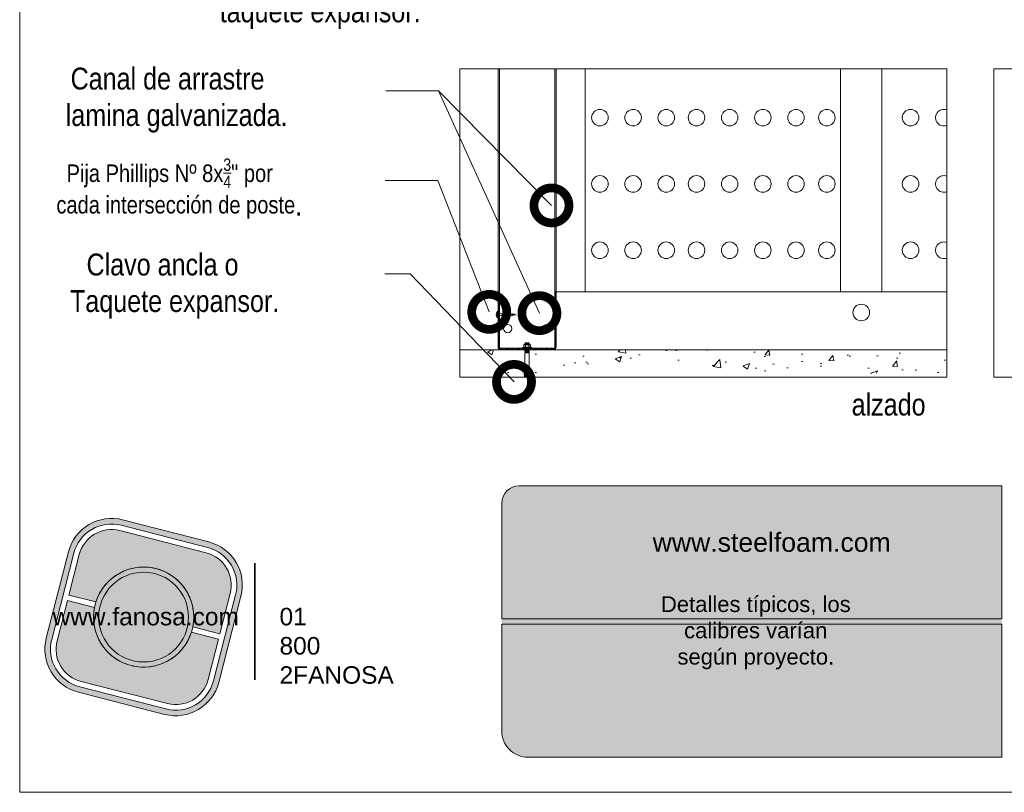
# Model space of a CAD drawing. Header units: millimetres. Extents: x 629.9 to 659.8, y 84.8 to 116.7.
# Tile 1 of 5: x 633.9 to 645.1, y 84.8 to 93.7. Entities that reach past the tile are written whole.
import ezdxf

# ---------------------------------------------------------------- set-up
doc = ezdxf.new("R2010")
doc.units = ezdxf.units.MM
doc.header["$LTSCALE"] = 0.025
doc.linetypes.add('DASHED2', pattern=[9.524999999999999, 6.35, -3.175])
doc.layers.get('0').update_dxf_attribs({"lineweight": 5})
for name, color, linetype, lineweight in [('00-ACERO', 4, 'Continuous', 15), ('hatch', 252, 'Continuous', 0), ('LAMINA ACCESORIOS', 1, 'Continuous', 20), ('PERFIL', 1, 'Continuous', 0), ('PIJAS', 3, 'Continuous', 0), ('TEXTO', 7, 'DASHED2', 0), ('TEXTO CUADRO DATOS', 251, 'Continuous', 0)]:
    doc.layers.add(name, color=color, linetype=linetype, lineweight=lineweight)
doc.styles.add('Erika', font='techl___.ttf', dxfattribs={"height": 0.25})
doc.styles.get("Standard").update_dxf_attribs({"font": 'romand.shx'})
doc.dimstyles.new('Erika', dxfattribs={"dimtxt": 0.25, "dimasz": 0.8, "dimexe": 0.5, "dimexo": 0.5, "dimgap": 0, "dimtad": 0, "dimlfac": 0.1, "dimzin": 1, "dimdsep": 46, "dimtxsty": 'Erika', "dimblk": 'DOTSMALL', "dimcen": 2.5, "dimse1": 1, "dimse2": 1, "dimclrd": 252, "dimclre": 252, "dimclrt": 256, "dimadec": 0, "dimazin": 0, "dimtfac": 1, "dimtmove": 0, "dimatfit": 3, "dimldrblk": 'DOTSMALL', "dimfxl": 0, "dimlwd": 0, "dimlwe": 0, "dimarcsym": 0})

# ---------------------------------------------------------------- blocks, each defined once
blk = doc.blocks.new('LOGO GRIS')
h = blk.add_hatch(color=254)
edge = h.paths.add_edge_path()
edge.add_arc((2075.55300328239, 279.2979295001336), 0.508199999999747, 255.6007667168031, 345.6007667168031, ccw=False)
edge.add_line((2075.426625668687, 278.8056938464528), (2074.442154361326, 279.0584490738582))
edge.add_arc((2074.568531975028, 279.5506847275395), 0.5082000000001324, 165.6007667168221, 255.6007667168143, ccw=False)
edge.add_line((2074.076296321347, 279.6770623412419), (2074.329051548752, 280.661533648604))
edge.add_arc((2074.821287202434, 280.535156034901), 0.508200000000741, 75.60076671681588, 165.6007667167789, ccw=False)
edge.add_line((2074.947664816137, 281.0273916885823), (2075.932136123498, 280.7746364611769))
edge.add_arc((2075.805758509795, 280.2824008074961), 0.5081999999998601, -14.399233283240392, 75.60076671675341, ccw=False)
edge.add_line((2076.297994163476, 280.1560231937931), (2076.045238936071, 279.1715518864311))
edge = h.paths.add_edge_path(flags=16)
edge.add_arc((2075.55300328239, 279.2979295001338), 0.4446749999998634, 255.6007667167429, 345.6007667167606, ccw=False)
edge.add_line((2075.4424228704, 278.867223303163), (2074.457951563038, 279.1199785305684))
edge.add_arc((2074.568531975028, 279.5506847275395), 0.4446750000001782, 165.6007667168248, 255.6007667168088, ccw=False)
edge.add_line((2074.137825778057, 279.6612651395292), (2074.390581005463, 280.6457364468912))
edge.add_arc((2074.821287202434, 280.5351560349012), 0.4446750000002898, 75.60076671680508, 165.6007667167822, ccw=False)
edge.add_line((2074.931867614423, 280.9658622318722), (2075.916338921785, 280.7131070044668))
edge.add_arc((2075.805758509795, 280.2824008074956), 0.4446750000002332, -14.399233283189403, 75.60076671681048, ccw=False)
edge.add_line((2076.236464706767, 280.1718203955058), (2075.983709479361, 279.1873490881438))
h = blk.add_hatch(color=254)
edge = h.paths.add_edge_path()
edge.add_line((2076.05645623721, 279.7261466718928), (2076.174935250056, 280.1876175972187))
edge.add_arc((2075.805758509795, 280.2824008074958), 0.3811499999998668, 345.60076671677, 435.6007667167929)
edge.add_line((2075.900541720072, 280.6515775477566), (2074.916070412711, 280.9043327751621))
edge.add_arc((2074.821287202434, 280.5351560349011), 0.3811500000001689, 75.6007667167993, 165.6007667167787)
edge.add_line((2074.452110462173, 280.6299392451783), (2074.333631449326, 280.1684683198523))
edge.add_line((2074.333631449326, 280.1684683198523), (2074.642133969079, 280.0892627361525))
edge.add_arc((2075.187145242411, 279.9165427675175), 0.5717249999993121, -11.21449474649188, 162.4160281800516, ccw=False)
edge.add_line((2075.747953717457, 279.8053522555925), (2076.05645623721, 279.7261466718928))
h = blk.add_hatch(color=254)
h.paths.add_polyline_path([(2074.615420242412, 279.9165427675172, 1), (2075.758870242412, 279.9165427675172, 1)])
h.paths.add_polyline_path([(2075.699701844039, 279.9165427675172, -1), (2074.674588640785, 279.9165427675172, -1)], flags=16)
blk.add_hatch(color=252).paths.add_polyline_path([(2075.699701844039, 279.9165427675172, 1), (2074.674588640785, 279.9165427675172, 1)])
h = blk.add_hatch(color=254)
edge = h.paths.add_edge_path()
edge.add_arc((2075.187145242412, 279.9165427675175), 0.5717250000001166, 168.7855052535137, 342.4160281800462)
edge.add_line((2075.732156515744, 279.7438227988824), (2076.040659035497, 279.6646172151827))
edge.add_line((2076.040659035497, 279.6646172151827), (2075.922180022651, 279.2031462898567))
edge.add_arc((2075.55300328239, 279.2979295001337), 0.3811499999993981, 255.6007667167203, 345.60076671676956, ccw=False)
edge.add_line((2075.458220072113, 278.9287527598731), (2074.473748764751, 279.1815079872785))
edge.add_arc((2074.568531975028, 279.5506847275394), 0.3811500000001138, 165.6007667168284, 255.60076671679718, ccw=False)
edge.add_line((2074.199355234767, 279.6454679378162), (2074.317834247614, 280.1069388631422))
edge.add_line((2074.317834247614, 280.1069388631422), (2074.626336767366, 280.0277332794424))
at = {"color": 254}
for points in [[(2076.045238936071, 279.1715518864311, -0.414213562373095), (2075.426625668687, 278.8056938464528), (2074.442154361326, 279.0584490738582, -0.414213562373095), (2074.076296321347, 279.6770623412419), (2074.329051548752, 280.661533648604, -0.414213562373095), (2074.947664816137, 281.0273916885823), (2075.932136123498, 280.7746364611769, -0.4142135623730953), (2076.297994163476, 280.1560231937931)], [(2075.983709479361, 279.1873490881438, -0.4142135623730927), (2075.4424228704, 278.867223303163), (2074.457951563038, 279.1199785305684, -0.4142135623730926), (2074.137825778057, 279.6612651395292), (2074.390581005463, 280.6457364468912, -0.414213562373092), (2074.931867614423, 280.9658622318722), (2075.916338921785, 280.7131070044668, -0.4142135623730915), (2076.236464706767, 280.1718203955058)], [(2076.05645623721, 279.7261466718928), (2076.174935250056, 280.1876175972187, 0.414213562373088), (2075.900541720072, 280.6515775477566), (2074.916070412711, 280.9043327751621, 0.4142135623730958), (2074.452110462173, 280.6299392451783), (2074.333631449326, 280.1684683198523), (2074.642133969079, 280.0892627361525, -0.9459053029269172), (2075.747953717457, 279.8053522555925)], [(2074.626336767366, 280.0277332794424, 0.9459053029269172), (2075.732156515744, 279.7438227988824), (2076.040659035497, 279.6646172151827), (2075.922180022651, 279.2031462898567, -0.4142135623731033), (2075.458220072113, 278.9287527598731), (2074.473748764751, 279.1815079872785, -0.414213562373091), (2074.199355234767, 279.6454679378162), (2074.317834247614, 280.1069388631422)]]:
    blk.add_lwpolyline(points, format="xyb", close=True, dxfattribs=at)
for radius in [0.5717249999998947, 0.5125566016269]:
    blk.add_circle((2075.187145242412, 279.9165427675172), radius, dxfattribs=at)
blk = doc.blocks.new('FANOSA')
at = {"color": 253, "const_width": 0.02}
blk.add_lwpolyline([(365.3181968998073, 247.9798347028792), (365.3181968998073, 246.6427006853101)], dxfattribs=at)
at = {"color": 254}
blk.add_blockref('LOGO GRIS', (-1711.138939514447, -32.55437656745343), dxfattribs=at)
at = {"layer": 'TEXTO CUADRO DATOS', "char_height": 0.2, "width": 0.003231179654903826, "attachment_point": 1}
for s, insert in [('{\\fArial|b0|i0|c0|p34;www.fanosa.com}', (363.0082168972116, 247.4682254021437)), ('{\\fArial|b0|i0|c0|p34;01 800 2FANOSA}', (365.5993370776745, 247.4682254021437))]:
    blk.add_mtext(s, dxfattribs=dict(at, insert=insert))
blk = doc.blocks.new('_DotSmall')
at = {"color": 0, "linetype": 'ByBlock', "const_width": 0.5}
blk.add_lwpolyline([(-0.0625, 0, 1), (0.0625, 0, 1)], format="xyb", close=True, dxfattribs=at)
blk = doc.blocks.new('PI-ANCL')
at = {"layer": 'PIJAS', "color": 152}
for p, q in [((-0.0001479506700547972, 0.02959035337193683), (0.01207160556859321, 0.02959035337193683)), ((-0.0001479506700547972, 0.02869344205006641), (-0.0001479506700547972, 0.02959035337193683)), ((-0.0001479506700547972, 0.02869344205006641), (0.01207160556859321, 0.02869344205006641)), ((0.00168298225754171, 0.03058682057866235), (0.00168298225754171, 0.03267531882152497)), ((0.002282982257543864, 0.03352828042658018), (0.009640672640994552, 0.03352828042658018)), ((0.002282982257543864, 0.03327531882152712), (0.003108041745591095, 0.03327531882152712)), ((0.002282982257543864, 0.0299868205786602), (0.003108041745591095, 0.0299868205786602)), ((0.002282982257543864, 0.02973385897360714), (0.009640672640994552, 0.02973385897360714)), ((0.003159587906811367, 0.03482408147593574), (0.003449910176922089, 0.03512607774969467)), ((0.003449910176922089, 0.03454582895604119), (0.003159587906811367, 0.03482408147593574)), ((0.003159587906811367, 0.03424383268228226), (0.003449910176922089, 0.03454582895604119)), ((0.003449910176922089, 0.03396558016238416), (0.003159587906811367, 0.03424383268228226)), ((0.003159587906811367, 0.03366358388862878), (0.003449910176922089, 0.03396558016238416)), ((0.003300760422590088, 0.03352828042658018), (0.003159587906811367, 0.03366358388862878)), ((0.003159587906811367, 0.0296018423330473), (0.003286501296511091, 0.02973385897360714)), ((0.003171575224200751, 0.02959035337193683), (0.003159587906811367, 0.0296018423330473)), ((0.003159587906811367, 0.02844134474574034), (0.003401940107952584, 0.02869344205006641)), ((0.003449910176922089, 0.02816309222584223), (0.003159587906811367, 0.02844134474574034)), ((0.003159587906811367, 0.0278610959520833), (0.003449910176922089, 0.02816309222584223)), ((0.003449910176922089, 0.02758284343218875), (0.003159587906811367, 0.0278610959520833)), ((0.003159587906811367, 0.02728084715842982), (0.003449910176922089, 0.02758284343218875)), ((0.003449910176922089, 0.02700259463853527), (0.003159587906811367, 0.02728084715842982)), ((0.003159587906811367, 0.02670059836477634), (0.003449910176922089, 0.02700259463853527)), ((0.003449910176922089, 0.02642234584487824), (0.003159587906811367, 0.02670059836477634)), ((0.003159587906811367, 0.02612034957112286), (0.003449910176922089, 0.02642234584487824)), ((0.003449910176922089, 0.02584209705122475), (0.003159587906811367, 0.02612034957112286)), ((0.003159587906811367, 0.02554010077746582), (0.003449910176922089, 0.02584209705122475)), ((0.003449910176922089, 0.02526184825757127), (0.003159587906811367, 0.02554010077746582)), ((0.003449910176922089, 0.03554760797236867), (0.008473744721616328, 0.03554760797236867)), ((0.003449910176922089, 0.03512607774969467), (0.003449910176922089, 0.03554760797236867)), ((0.003449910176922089, 0.03512607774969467), (0.008473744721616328, 0.0354051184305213)), ((0.003449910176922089, 0.03454582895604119), (0.008473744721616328, 0.03482486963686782)), ((0.003449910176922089, 0.03396558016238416), (0.008473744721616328, 0.03424462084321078)), ((0.003449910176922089, 0.02816309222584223), (0.008473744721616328, 0.02844213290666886)), ((0.003449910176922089, 0.02758284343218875), (0.008473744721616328, 0.02786188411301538)), ((0.003449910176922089, 0.02700259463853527), (0.008473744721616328, 0.0272816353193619)), ((0.003449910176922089, 0.02642234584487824), (0.008473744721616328, 0.02670138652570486)), ((0.003449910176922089, 0.02584209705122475), (0.008473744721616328, 0.02612113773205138)), ((0.003449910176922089, 0.02526184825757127), (0.008473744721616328, 0.0255408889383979)), ((0.003708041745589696, 0.03058682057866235), (0.003708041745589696, 0.03267531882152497)), ((0.004308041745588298, 0.03327531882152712), (0.007615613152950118, 0.03327531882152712)), ((0.004308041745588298, 0.0299868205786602), (0.007615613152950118, 0.0299868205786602)), ((0.006023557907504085, 0.03352828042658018), (0.008473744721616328, 0.0336643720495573)), ((0.00821561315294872, 0.03058682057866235), (0.00821561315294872, 0.03267531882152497)), ((0.008252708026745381, 0.02959035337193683), (0.008473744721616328, 0.02960263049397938)), ((0.008473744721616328, 0.0354051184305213), (0.008473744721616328, 0.03554760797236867)), ((0.008473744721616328, 0.0354051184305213), (0.008764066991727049, 0.0351268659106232)), ((0.008764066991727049, 0.0351268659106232), (0.008473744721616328, 0.03482486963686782)), ((0.008473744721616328, 0.03482486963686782), (0.008764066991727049, 0.03454661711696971)), ((0.008764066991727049, 0.03454661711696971), (0.008473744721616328, 0.03424462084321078)), ((0.008473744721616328, 0.03424462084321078), (0.008764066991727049, 0.03396636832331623)), ((0.008764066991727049, 0.03396636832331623), (0.008473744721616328, 0.0336643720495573)), ((0.008473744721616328, 0.0336643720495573), (0.008615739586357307, 0.03352828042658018)), ((0.008599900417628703, 0.02973385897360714), (0.008473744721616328, 0.02960263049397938)), ((0.008473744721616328, 0.02960263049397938), (0.00848655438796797, 0.02959035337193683)), ((0.008715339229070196, 0.02869344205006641), (0.008473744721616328, 0.02844213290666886)), ((0.008473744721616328, 0.02844213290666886), (0.008764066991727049, 0.02816388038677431)), ((0.008764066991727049, 0.02816388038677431), (0.008473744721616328, 0.02786188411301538)), ((0.008473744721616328, 0.02786188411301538), (0.008764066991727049, 0.02758363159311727)), ((0.008764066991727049, 0.02758363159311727), (0.008473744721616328, 0.0272816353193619)), ((0.008473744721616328, 0.0272816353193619), (0.008764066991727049, 0.02700338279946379)), ((0.008764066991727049, 0.02700338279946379), (0.008473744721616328, 0.02670138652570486)), ((0.008473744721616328, 0.02670138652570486), (0.008764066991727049, 0.02642313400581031)), ((0.008764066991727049, 0.02642313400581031), (0.008473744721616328, 0.02612113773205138)), ((0.008473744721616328, 0.02612113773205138), (0.008764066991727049, 0.02584288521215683)), ((0.008764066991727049, 0.02584288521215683), (0.008473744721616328, 0.0255408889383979)), ((0.008473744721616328, 0.0255408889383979), (0.008764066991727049, 0.02526263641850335)), ((0.008815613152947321, 0.03327531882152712), (0.009640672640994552, 0.03327531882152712)), ((0.008815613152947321, 0.0299868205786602), (0.009640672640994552, 0.0299868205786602)), ((0.01024067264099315, 0.03058682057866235), (0.01024067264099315, 0.03267531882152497)), ((0.01207160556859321, 0.02869344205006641), (0.01207160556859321, 0.02959035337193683)), ((0.003159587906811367, 0.02495985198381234), (0.003449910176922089, 0.02526184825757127)), ((0.003449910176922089, 0.02468159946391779), (0.003159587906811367, 0.02495985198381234)), ((0.003159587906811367, 0.02437960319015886), (0.003449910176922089, 0.02468159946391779)), ((0.003449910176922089, 0.02410135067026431), (0.003159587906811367, 0.02437960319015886)), ((0.003159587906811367, 0.02379935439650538), (0.003449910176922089, 0.02410135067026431)), ((0.003449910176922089, 0.02352110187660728), (0.003159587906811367, 0.02379935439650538)), ((0.003449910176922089, 0.02304141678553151), (0.003159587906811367, 0.02276316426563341)), ((0.003159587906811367, 0.02276316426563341), (0.008764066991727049, 0.02276316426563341)), ((0.003159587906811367, 0.0004031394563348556), (0.003159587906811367, 0.02276316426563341)), ((0.003449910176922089, 0.02468159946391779), (0.008473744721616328, 0.02496064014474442)), ((0.003449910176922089, 0.02468159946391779), (0.008473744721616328, 0.02496064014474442)), ((0.003449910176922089, 0.02410135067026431), (0.008473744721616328, 0.02438039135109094)), ((0.003449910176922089, 0.02410135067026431), (0.008473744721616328, 0.02438039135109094)), ((0.003449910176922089, 0.02352110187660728), (0.008473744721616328, 0.0238001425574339)), ((0.003449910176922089, 0.02352110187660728), (0.003449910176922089, 0.02304141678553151)), ((0.003449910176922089, 0.02304141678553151), (0.008473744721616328, 0.02304141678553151)), ((0.008764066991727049, 0.02526263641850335), (0.008473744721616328, 0.02496064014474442)), ((0.008473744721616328, 0.02496064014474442), (0.008764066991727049, 0.02468238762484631)), ((0.008764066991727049, 0.02468238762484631), (0.008473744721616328, 0.02438039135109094)), ((0.008473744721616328, 0.02438039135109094), (0.008764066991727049, 0.02410213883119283)), ((0.008764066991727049, 0.02410213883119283), (0.008473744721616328, 0.0238001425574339)), ((0.008473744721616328, 0.0238001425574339), (0.008473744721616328, 0.02304141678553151)), ((0.008473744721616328, 0.02304141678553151), (0.008764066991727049, 0.02276316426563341)), ((0.008764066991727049, 0.0004031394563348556), (0.008764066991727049, 0.02276316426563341)), ((0.002160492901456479, -0.005875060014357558), (0.002596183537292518, 0.0004031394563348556)), ((0.002596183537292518, 0.0004031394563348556), (0.009327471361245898, 0.0004031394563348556)), ((0.003159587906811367, 0.002361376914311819), (0.008764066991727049, 0.002361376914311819)), ((0.00555571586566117, 2.104361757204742e-05), (0.006367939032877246, 2.104361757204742e-05)), ((0.00555571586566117, 2.104361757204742e-05), (0.00555571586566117, -0.005875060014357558)), ((0.006367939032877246, 2.104361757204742e-05), (0.006367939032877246, -0.005875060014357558)), ((0.009763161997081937, -0.005875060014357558), (0.009327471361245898, 0.0004031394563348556)), ((0.00555571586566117, -0.005875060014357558), (0.002160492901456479, -0.005875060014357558)), ((0.002451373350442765, -0.007143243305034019), (0.002633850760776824, -0.005875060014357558)), ((0.002451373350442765, -0.007143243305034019), (0.009472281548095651, -0.007143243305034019)), ((0.002451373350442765, -0.008411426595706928), (0.002633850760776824, -0.007143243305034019)), ((0.002451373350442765, -0.008411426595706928), (0.009472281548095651, -0.008411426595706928)), ((0.006367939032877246, -0.005875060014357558), (0.009763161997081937, -0.005875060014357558)), ((0.009472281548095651, -0.007143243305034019), (0.00928980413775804, -0.005875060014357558)), ((0.009472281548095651, -0.008411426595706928), (0.00928980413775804, -0.007143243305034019))]:
    blk.add_line(p, q, dxfattribs=at)
for centre, start, end in [((0.002282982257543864, 0.03292828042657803), 90.00000000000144, 180), ((0.002282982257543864, 0.03267531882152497), 90, 180.0000000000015), ((0.002282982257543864, 0.03058682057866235), 180.0000000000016, 269.9999999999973), ((0.002282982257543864, 0.0303338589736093), 180, 270.0000000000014), ((0.003108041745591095, 0.03267531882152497), 0, 90.00000000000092), ((0.003108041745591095, 0.03058682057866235), 269.9999999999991, 359.9999999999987), ((0.004308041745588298, 0.03267531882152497), 90, 179.9999999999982), ((0.004308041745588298, 0.03058682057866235), 179.9999999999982, 269.9999999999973), ((0.007615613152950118, 0.03267531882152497), 1.831999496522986e-12, 90), ((0.007615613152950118, 0.03058682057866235), 269.9999999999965, 0), ((0.008815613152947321, 0.03267531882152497), 90, 180.0000000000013), ((0.008815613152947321, 0.03058682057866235), 180.0000000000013, 269.9999999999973), ((0.009640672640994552, 0.03292828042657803), 0, 90.00000000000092), ((0.009640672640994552, 0.03267531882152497), 0, 90), ((0.009640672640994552, 0.03058682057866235), 269.9999999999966, 0), ((0.009640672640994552, 0.0303338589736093), 270.0000000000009, 0)]:
    blk.add_arc(centre, 0.0006000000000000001, start, end, dxfattribs=at)
blk = doc.blocks.new('Phillips 8 x 34')
at = {"layer": 'PIJAS'}
for p, q in [((-0.03111873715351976, -0.1322546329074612), (-0.03111873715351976, 0.1322546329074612)), ((-0.03111873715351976, 0.1322546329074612), (0, 0.1322546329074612)), ((0, -0.1322546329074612), (0, 0.1322546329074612)), ((0.1400343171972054, 0.0350085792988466), (0.2681992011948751, 0.0350085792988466)), ((0.2391474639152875, -0.05243507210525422), (0.2744091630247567, 0.05243504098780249)), ((0.248949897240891, -0.062237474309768), (0.2800685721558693, 0.06223744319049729)), ((0.2546092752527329, -0.05243507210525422), (0.2898709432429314, 0.05243504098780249)), ((0.2800686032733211, 0.06223744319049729), (0.2744091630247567, 0.05243500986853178)), ((0.2800685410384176, 0.06223744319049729), (0.2898709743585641, 0.05243500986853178)), ((0.2841510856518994, 0.0350085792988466), (0.3495186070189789, 0.0350085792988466)), ((0.3204122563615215, -0.05243510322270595), (0.3556739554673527, 0.05243504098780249)), ((0.330214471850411, -0.06223744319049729), (0.361333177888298, 0.062237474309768)), ((0.3358738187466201, -0.05243500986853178), (0.3711354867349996, 0.05243513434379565)), ((0.3613333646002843, 0.06223744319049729), (0.355673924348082, 0.05243500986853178)), ((0.3613333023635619, 0.06223744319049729), (0.3711357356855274, 0.05243500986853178)), ((0.3651121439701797, 0.0350085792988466), (0.4304289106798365, 0.0350085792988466)), ((0.4013204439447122, -0.05243500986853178), (0.4365821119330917, 0.05243510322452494)), ((0.4111226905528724, -0.06223738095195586), (0.4422413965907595, 0.06223756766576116)), ((0.4167824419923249, -0.05243507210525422), (0.4520441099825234, 0.05243504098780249)), ((0.4422418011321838, 0.06223744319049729), (0.4365823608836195, 0.05243500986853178)), ((0.4422417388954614, 0.06223744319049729), (0.4520441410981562, 0.05243500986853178)), ((0.4461845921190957, 0.03500851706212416), (0.4590088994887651, 0.03500851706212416)), ((0.5101103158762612, 0.02862083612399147), (0.4590088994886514, 0.03500851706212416)), ((0.4853157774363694, -0.04584511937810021), (0.5146938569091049, 0.04152683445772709)), ((0.4951180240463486, -0.05564752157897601), (0.520353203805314, 0.05132942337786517)), ((0.5007773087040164, -0.04584505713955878), (0.5301554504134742, 0.04152711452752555)), ((0.5125021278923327, 0.03500851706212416), (0.5189761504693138, 0.03500851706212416)), ((0.520353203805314, 0.05132957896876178), (0.5146937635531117, 0.04152717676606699)), ((0.5203534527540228, 0.05132933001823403), (0.5301558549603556, 0.04152689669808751)), ((0.580303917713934, 0.0198466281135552), (0.5248955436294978, 0.02677269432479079)), ((0.5634841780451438, -0.03121016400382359), (0.5840657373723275, 0.03000048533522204)), ((0.5732866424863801, -0.04101265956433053), (0.5897253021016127, 0.03980288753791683)), ((0.5789461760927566, -0.03121025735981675), (0.5995277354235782, 0.03000048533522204)), ((0.5897254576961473, 0.03980298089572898), (0.5840660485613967, 0.03000054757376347)), ((0.5897251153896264, 0.03980273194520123), (0.5995275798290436, 0.03000023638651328)), ((0.6507580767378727, 0.01103986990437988), (0.5951456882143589, 0.01799142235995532)), ((0.641653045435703, -0.01657530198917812), (0.6538483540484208, 0.01969414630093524)), ((0.6514554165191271, -0.02637773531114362), (0.6595077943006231, 0.02949664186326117)), ((0.6595078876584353, 0.02949670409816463), (0.6538484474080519, 0.01969427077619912)), ((0.657114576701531, -0.01657523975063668), (0.6693099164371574, 0.01969439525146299)), ((0.6595074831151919, 0.02949654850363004), (0.6693099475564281, 0.01969408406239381)), ((0.7390774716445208, -1.555936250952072e-07), (0.6655319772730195, 0.00919312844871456)), ((-0.03111873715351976, -0.1322546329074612), (0, -0.1322546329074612)), ((0.1400343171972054, -0.03500854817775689), (0.2447228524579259, -0.03500854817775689)), ((0.2489498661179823, -0.062237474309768), (0.2391474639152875, -0.05243507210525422)), ((0.2489498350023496, -0.062237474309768), (0.2546092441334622, -0.05243507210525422)), ((0.2604687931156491, -0.03500854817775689), (0.3260423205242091, -0.03500854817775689)), ((0.3302146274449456, -0.062237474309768), (0.3204122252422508, -0.05243507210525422)), ((0.3302146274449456, -0.062237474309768), (0.3358740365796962, -0.05243507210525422)), ((0.341704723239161, -0.03500854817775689), (0.4071799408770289, -0.03500854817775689)), ((0.4111230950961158, -0.062237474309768), (0.4013206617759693, -0.05243507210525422)), ((0.4111230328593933, -0.062237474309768), (0.4167824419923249, -0.05243504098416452)), ((0.4226419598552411, -0.03500854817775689), (0.4590111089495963, -0.03500854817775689)), ((0.4590093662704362, -0.0350087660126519), (0.4900536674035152, -0.03112822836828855)), ((0.4951183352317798, -0.05564752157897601), (0.4853158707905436, -0.04584505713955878)), ((0.4951182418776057, -0.05564752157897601), (0.5007776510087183, -0.04584511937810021)), ((0.5061336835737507, -0.0291182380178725), (0.5663521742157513, -0.02159092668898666)), ((0.5732867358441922, -0.04101272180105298), (0.5634842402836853, -0.03121025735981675)), ((0.573286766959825, -0.0410125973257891), (0.5789462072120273, -0.03121022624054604)), ((0.5826955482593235, -0.01954798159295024), (0.6428726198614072, -0.01202586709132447)), ((0.6514553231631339, -0.02637767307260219), (0.6416528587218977, -0.01657520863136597)), ((0.6514553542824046, -0.02637764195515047), (0.657114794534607, -0.01657523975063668)), ((0.6589657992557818, -0.0100141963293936), (0.7390774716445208, -1.555936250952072e-07))]:
    blk.add_line(p, q, dxfattribs=at)
at = {"layer": 'PIJAS', "linetype": 'ByBlock', "lineweight": 0}
blk.add_arc((0.2076005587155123, 0), 0.272906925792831, 151.0127863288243, 208.9872136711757, dxfattribs=at)
at = {"layer": 'PIJAS'}
for centre, start, end in [((0.1425436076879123, 0.1880696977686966), 201.3836139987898, 269.0608419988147), ((0.1425436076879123, -0.1880696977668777), 90.93910300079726, 158.6163309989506)]:
    blk.add_arc(centre, 0.1530816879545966, start, end, dxfattribs=at)

msp = doc.modelspace()

# ---------------------------------------------------------------- hatches: boundary and pattern name
msp.add_hatch(color=253).paths.add_polyline_path([(645.0652524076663, 85.22670792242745), (645.0652524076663, 86.80670792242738), (645.0652524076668, 88.32670792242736), (639.5592988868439, 88.32670792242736, 0.4142135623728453), (639.359298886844, 88.12670792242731), (639.3592988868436, 86.8067079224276), (639.359298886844, 85.5267079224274, 0.4142135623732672), (639.6592988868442, 85.22670792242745)])
at = {"layer": 'hatch', "linetype": 'ByBlock', "lineweight": 0}
h = msp.add_hatch(dxfattribs=at)
h.set_pattern_fill('ANSI31', color=256, scale=0.004)
h.set_pattern_definition([(45, (-196.4326131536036, 0.04619099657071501), (-0.008980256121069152, 0.008980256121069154), [])])
h.paths.add_polyline_path([(639.3329104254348, 90.54436532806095), (639.316920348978, 90.54436532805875), (639.3169203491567, 89.90983011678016, 0.4142135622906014), (639.3449203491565, 89.88183011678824), (639.9514555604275, 89.88183011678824, 0.4142135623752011), (639.9794555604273, 89.90983011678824), (639.9794555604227, 90.54436532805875), (639.9634654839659, 90.54436532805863), (639.9634654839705, 89.90983011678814, -0.414213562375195), (639.9514555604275, 89.89782019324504), (639.3449203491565, 89.89782019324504, -0.4142135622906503), (639.3329104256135, 89.90983011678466)])
h = msp.add_hatch(dxfattribs=at)
h.set_pattern_fill('AR-CONC', color=256, scale=0.004)
h.set_pattern_definition([(49.99999999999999, (-196.4326131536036, 0.04619099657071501), (0.7287386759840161, -0.06375634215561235), [0.0762, -0.8382000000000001]), (355, (-196.4326131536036, 0.04619099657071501), (-0.1409736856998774, 0.7642273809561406), [0.06096, -0.6705623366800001]), (100.4514447, (-196.3718851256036, 0.04087798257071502), (0.5877649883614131, 0.7004710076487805), [0.06476003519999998, -0.7123609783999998]), (46.18420000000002, (-196.4326131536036, 0.249390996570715), (1.08431616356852, -0.1681693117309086), [0.1142999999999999, -1.257299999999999]), (96.63555760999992, (-196.3422535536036, 0.235376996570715), (0.949616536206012, 0.9897044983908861), [0.09714009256, -1.06854243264]), (351.1841511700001, (-196.4326131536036, 0.249390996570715), (0.9496165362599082, 0.9897044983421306), [0.09143986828, -1.00583892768]), (21, (-196.3310131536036, 0.198590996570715), (0.6064575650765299, -0.4090607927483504), [0.0762, -0.8382000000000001]), (326.0000000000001, (-196.3310131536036, 0.198590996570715), (0.2472081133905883, 0.7367518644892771), [0.06096, -0.6705599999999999]), (71.45144499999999, (-196.2804750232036, 0.164502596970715), (0.8536656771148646, 0.327691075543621), [0.06476003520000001, -0.7123597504]), (37.50000000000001, (-196.4326131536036, 0.04619099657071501), (0.01235441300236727, 0.3382201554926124), [0, -0.662432, 0, -0.68072, 0, -0.6731]), (7.499999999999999, (-196.4326131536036, 0.04619099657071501), (0.267278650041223, 0.400722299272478), [0, -0.388112, 0, -0.647192, 0, -0.25654]), (327.5, (-196.6591811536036, 0.04619099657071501), (0.5423623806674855, -0.02291497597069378), [0, -0.254, 0, -0.7924800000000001, 0, -1.05156]), (317.5, (-196.7607811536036, 0.04619099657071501), (0.5925167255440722, 0.1017059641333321), [0, -0.3302, 0, -0.526288, 0, -0.74676])])
h.paths.add_polyline_path([(644.4375104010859, 89.61302402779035), (644.4375104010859, 89.88183011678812), (639.6721406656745, 89.88183011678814), (639.6705012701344, 89.88012480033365), (639.6730801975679, 89.87765308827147), (639.6705012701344, 89.87497046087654), (639.6730801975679, 89.87249874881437), (639.6705012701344, 89.86981612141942), (639.6730801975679, 89.86734440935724), (639.6705012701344, 89.8646617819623), (639.6730801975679, 89.86219006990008), (639.6705012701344, 89.85950744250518), (639.6730801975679, 89.85703573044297), (639.6705012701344, 89.85435310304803), (639.6705012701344, 89.84761335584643), (639.6730801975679, 89.84514164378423), (639.6730801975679, 89.64651795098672), (639.6780849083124, 89.64651795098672), (639.6804092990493, 89.61302402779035)])
h.paths.add_polyline_path([(638.8801062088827, 89.88183011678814), (638.8801062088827, 89.61302402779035), (639.6159666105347, 89.61302402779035), (639.6182910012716, 89.64651795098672), (639.6232957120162, 89.64651795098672), (639.6232957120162, 89.84514164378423), (639.6258746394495, 89.84761335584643), (639.6258746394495, 89.85187438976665), (639.6232957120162, 89.85434610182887), (639.6258746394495, 89.8570287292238), (639.6232957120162, 89.85950044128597), (639.6258746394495, 89.86218306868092), (639.6232957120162, 89.8646547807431), (639.6258746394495, 89.86733740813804), (639.6232957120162, 89.86980912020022), (639.6258746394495, 89.87249174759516), (639.6232957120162, 89.87496345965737), (639.6258746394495, 89.87764608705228), (639.6232957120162, 89.88011779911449), (639.6249418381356, 89.88183011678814), (639.3449203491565, 89.88183011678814)])

# ---------------------------------------------------------------- linework, layer by layer
at = {"color": 253}
for p, q in [((645.0652524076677, 88.32670792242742), (639.5592988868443, 88.32670792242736)), ((645.0652524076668, 86.80670792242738), (645.0652524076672, 88.32670792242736)), ((639.359298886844, 86.80670792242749), (639.3592988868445, 88.12670792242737)), ((645.0652524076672, 86.80670792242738), (639.359298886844, 86.80670792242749)), ((645.0652524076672, 86.74670792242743), (639.359298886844, 86.74670792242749)), ((639.3592988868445, 85.52670792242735), (639.359298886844, 86.74670792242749)), ((645.0652524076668, 85.22670792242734), (645.0652524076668, 86.74670792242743)), ((645.0652524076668, 85.22670792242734), (639.6592988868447, 85.22670792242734))]:
    msp.add_line(p, q, dxfattribs=at)
at = {"color": 254}
msp.add_lwpolyline([(633.856568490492, 84.82670792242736), (655.4465684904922, 84.82670792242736), (655.4465684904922, 112.7667079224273), (633.856568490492, 112.7667079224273)], close=True, dxfattribs=at)
at = {"color": 253}
for centre, radius, start, end in [((639.5592988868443, 88.12670792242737), 0.2, 90, 180), ((639.6592988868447, 85.52670792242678), 0.3, 179.9999999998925, 270.0000000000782)]:
    msp.add_arc(centre, radius, start, end, dxfattribs=at)
at = {"layer": '00-ACERO', "linetype": 'ByBlock'}
for p, q in [((643.2258780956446, 90.5443653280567), (643.2258780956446, 93.08833694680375)), ((643.6991175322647, 90.5443653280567), (643.6991175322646, 93.08833694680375))]:
    msp.add_line(p, q, dxfattribs=at)
at = {"layer": 'hatch', "linetype": 'ByBlock', "lineweight": 0}
msp.add_line((639.3449203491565, 89.88183011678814), (638.8801062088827, 89.88183011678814), dxfattribs=at)
for points in [[(638.8801062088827, 93.08833694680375), (644.4375104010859, 93.08833694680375), (644.4375104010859, 89.56683303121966), (638.8801062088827, 89.56683303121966)], [(638.8801062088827, 93.08833694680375), (644.4375104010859, 93.08833694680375), (644.4375104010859, 89.56683303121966), (638.8801062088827, 89.56683303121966)], [(644.9774739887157, 93.08833694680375), (650.5348781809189, 93.08833694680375), (650.5348781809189, 89.56683303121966), (644.9774739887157, 89.56683303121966)]]:
    msp.add_lwpolyline(points, close=True, dxfattribs=at)
for centre in [(640.4797828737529, 92.53197096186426), (640.8583744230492, 92.53197096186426), (641.2369659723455, 92.53197096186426), (641.581862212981, 92.53197096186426), (641.9604537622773, 92.53197096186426), (642.3390453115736, 92.53197096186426), (642.7176368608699, 92.53197096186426), (643.0690587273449, 92.53197096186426), (644.025849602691, 92.53197096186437), (640.4797828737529, 91.77478786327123), (640.8583744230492, 91.77478786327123), (641.2369659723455, 91.77478786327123), (641.581862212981, 91.77478786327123), (641.9604537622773, 91.77478786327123), (642.3390453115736, 91.77478786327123), (642.7176368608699, 91.77478786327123), (643.0690587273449, 91.77478786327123), (644.025849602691, 91.77478786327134), (640.4797828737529, 91.0176047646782), (640.8583744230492, 91.0176047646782), (641.2369659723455, 91.0176047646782), (641.581862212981, 91.0176047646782), (641.9604537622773, 91.0176047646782), (642.3390453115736, 91.0176047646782), (642.7176368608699, 91.0176047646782), (643.0690587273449, 91.0176047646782), (644.025849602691, 91.01760476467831)]:
    msp.add_circle(centre, 0.09464788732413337, dxfattribs=at)
for centre in [(644.4044411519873, 92.53197096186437), (644.4044411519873, 91.77478786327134), (644.4044411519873, 91.01760476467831)]:
    msp.add_arc(centre, 0.09464788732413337, 69.54984610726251, 290.4501538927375, dxfattribs=at)
at = {"layer": 'LAMINA ACCESORIOS', "linetype": 'ByBlock'}
for p, q in [((639.3169203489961, 93.08833694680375), (639.316920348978, 90.54436532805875)), ((639.3329104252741, 93.08833694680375), (639.332910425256, 90.54436532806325)), ((639.9634654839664, 93.08833694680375), (639.9634654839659, 90.54436532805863)), ((639.9794555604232, 93.08833694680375), (639.9794555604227, 90.54436532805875)), ((640.3107231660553, 93.08833694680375), (640.3107231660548, 90.54436532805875)), ((639.3169203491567, 90.54436532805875), (639.3329104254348, 90.54436532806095)), ((639.316920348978, 90.54436532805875), (639.3169203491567, 89.90983011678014)), ((639.3329104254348, 90.54436532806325), (639.3329104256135, 89.90983011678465)), ((639.9794555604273, 90.54436532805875), (639.9634654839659, 90.54436532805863)), ((639.9634654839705, 89.90983011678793), (639.9634654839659, 90.54436532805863)), ((644.4375104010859, 90.54436532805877), (639.9794555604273, 90.54436532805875)), ((639.9794555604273, 89.90983011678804), (639.9794555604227, 90.54436532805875)), ((644.4375104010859, 89.88183011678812), (639.3449203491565, 89.88183011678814))]:
    msp.add_line(p, q, dxfattribs=at)
for centre, radius, start, end in [((639.3449203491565, 89.90983011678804), 0.02799999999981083, 180, 270), ((639.3449203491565, 89.90983011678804), 0.01200992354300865, 180, 270), ((639.9514555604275, 89.90983011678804), 0.02799999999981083, 270, 0), ((639.9514555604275, 89.90983011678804), 0.01200992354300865, 270, 0)]:
    msp.add_arc(centre, radius, start, end, dxfattribs=at)
at = {"layer": 'PERFIL', "linetype": 'ByBlock'}
msp.add_line((639.9514555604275, 89.89782019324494), (639.3449203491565, 89.89782019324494), dxfattribs=at)
at = {"layer": 'PIJAS', "linetype": 'ByBlock'}
for centre, radius in [((643.4624978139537, 90.30677135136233), 0.09464788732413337), ((639.4261608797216, 90.12275835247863), 0.04732394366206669), ((639.8719477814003, 90.12275835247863), 0.04732394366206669)]:
    msp.add_circle(centre, radius, dxfattribs=at)

# ---------------------------------------------------------------- block references
msp.add_blockref('FANOSA', (271.2230439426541, -160.5345597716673))
at = {"layer": 'PIJAS', "linetype": 'ByBlock', "lineweight": 0, "xscale": 0.2804518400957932, "yscale": 0.2804518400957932, "zscale": 0.2804518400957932}
msp.add_blockref('Phillips 8 x 34', (639.3144359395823, 90.2818112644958), dxfattribs=at)
at = {"layer": 'PIJAS', "xscale": 8.882981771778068, "yscale": 8.882981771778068, "zscale": 8.882981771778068}
msp.add_blockref('PI-ANCL', (639.5952291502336, 89.64293687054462), dxfattribs=at)

# ---------------------------------------------------------------- texts
at = {"layer": 'TEXTO', "linetype": 'ByBlock', "lineweight": 0, "char_height": 0.25, "attachment_point": 1, "style": 'Erika'}
for s, insert, width in [('{\\W7.08997; }Canal de arrastre lamina\\P{\\W0.633453; }galvanizada cal. 20 o según la zona \\P{\\W3.26388; }eólica, fijado con clavo ancla o \\P{\\W7.8733;   }taquete expansor.', (634.2588414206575, 95.12122974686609), 6.368552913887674), ('{\\W2.35735; }Canal de arrastre\\P{\\W1.66425; }lamina galvanizada.', (634.2497677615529, 93.10317709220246), 3.784521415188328), ('\\A1;{\\H0.8x;\\W2.2273; \\W1;Pija Phillips Nº 8x\\H0.7x;\\S3/4;\\H1.4286x;" por \\P{\\W0.40261; }cada intersección de poste\\H1.2504x;.}', (634.2497677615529, 92.06517956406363), 3.730825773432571), ('{\\W4.8752; }Clavo ancla o \\P{\\W2.51075; }Taquete expansor.', (634.2310791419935, 90.97926516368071), 3.753805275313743)]:
    msp.add_mtext(s, dxfattribs=dict(at, insert=insert, width=width))
at = {"layer": 'TEXTO', "linetype": 'ByBlock', "lineweight": 0, "insert": (643.3528311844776, 89.37985922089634), "char_height": 0.25, "attachment_point": 1, "style": 'Erika'}
msp.add_mtext('alzado', dxfattribs=at)
at = {"layer": 'TEXTO CUADRO DATOS', "insert": (641.0812927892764, 87.79092633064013), "char_height": 0.2174175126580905, "width": 2.326381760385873, "attachment_point": 1}
msp.add_mtext('{\\fArial|b0|i0|c0|p34;www.steelfoam.com\\P\\W6.892;  \\W1;\\P\\H0.8279x;\\W1.3542; \\W1;Detalles típicos, los \\P{\\W5.14067; }calibres varían \\P{\\W4.05544; }según proyecto.}', dxfattribs=at)

# ---------------------------------------------------------------- leaders
at = {"layer": 'TEXTO', "linetype": 'ByBlock', "lineweight": 0}
for points in [[(639.926512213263, 91.52938314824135), (638.636032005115, 92.83786400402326), (638.0342891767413, 92.83786400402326)], [(639.7887102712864, 90.29917047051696), (638.636032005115, 92.83786400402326), (638.0342891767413, 92.83786400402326)], [(639.2160116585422, 90.31375280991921), (638.6308927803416, 91.81441303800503), (638.0291499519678, 91.81441303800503)], [(639.4988875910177, 89.51412611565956), (638.3150492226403, 90.74976130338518), (638.024715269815, 90.74976130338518)]]:
    msp.add_leader(points, dimstyle='Erika', override={"dimgap": 0, "dimtad": 0}, dxfattribs=at)

doc.saveas('drawing.dxf')
